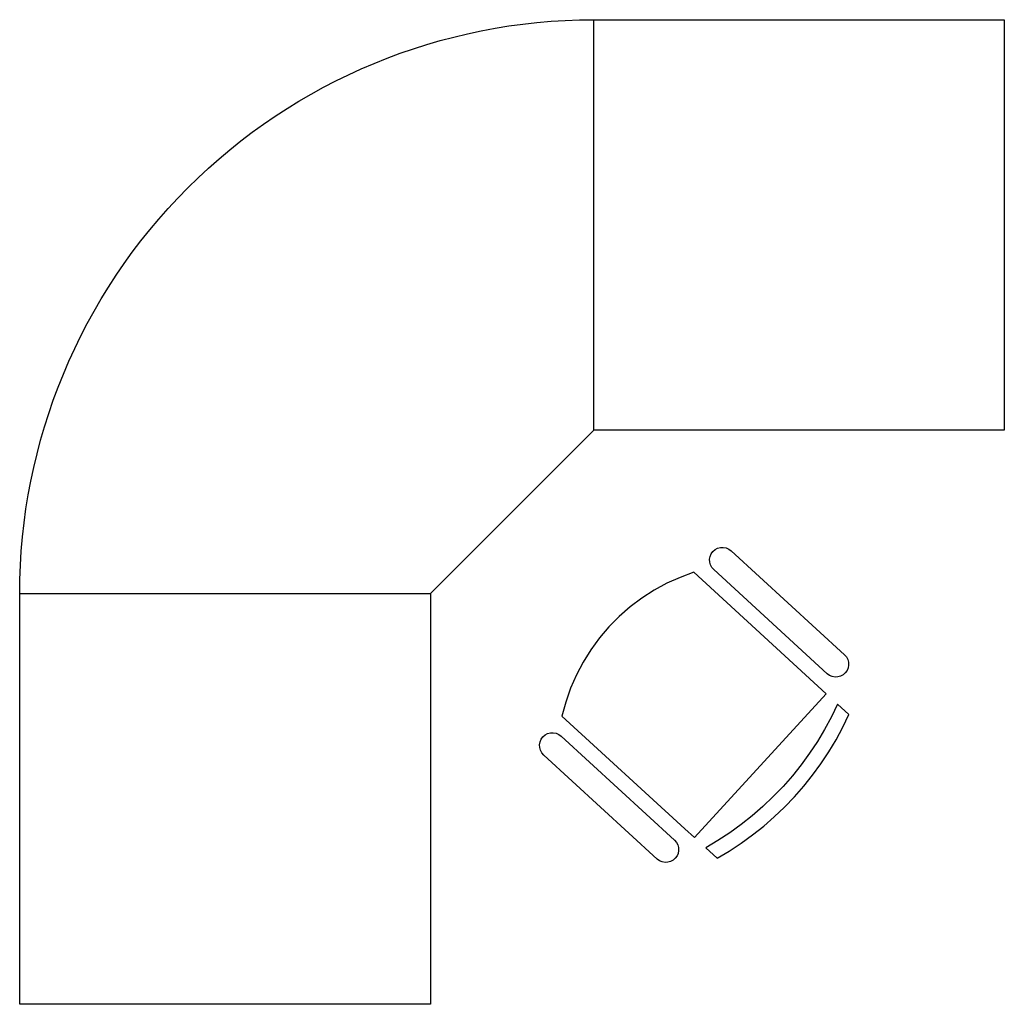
# Model space of a CAD drawing. Header units: metres. Extents: x 2.75 to 4.66, y -0.04 to 1.88.
import ezdxf

# ---------------------------------------------------------------- set-up
doc = ezdxf.new("R2010")
doc.units = ezdxf.units.M

# ---------------------------------------------------------------- blocks, each defined once
blk = doc.blocks.new('FAUTA')
at = {"color": 0}
for p, q in [((-6.88, -0.03), (-4.14, 0.27)), ((-4.14, 0.27), (-1.39, 0.46)), ((-1.39, 0.46), (1.37, 0.52)), ((1.37, 0.52), (4.13, 0.46)), ((4.13, 0.46), (6.88, 0.27)), ((6.88, 0.27), (9.62, -0.03)), ((-17.63, -2.48), (-14.99, -1.69)), ((-14.99, -1.69), (-12.31, -1.02)), ((-12.31, -1.02), (-9.61, -0.47)), ((-9.61, -0.47), (-6.88, -0.03)), ((9.62, -0.03), (12.35, -0.47)), ((12.35, -0.47), (15.05, -1.02)), ((15.05, -1.02), (17.73, -1.69)), ((17.73, -1.69), (20.37, -2.48)), ((-17.63, -5.48), (-17.63, -2.48)), ((-9.61, -3.47), (-12.31, -4.02)), ((-6.88, -3.03), (-9.61, -3.47)), ((-4.14, -2.73), (-6.88, -3.03)), ((-1.39, -2.54), (-4.14, -2.73)), ((1.37, -2.48), (-1.39, -2.54)), ((4.13, -2.54), (1.37, -2.48)), ((6.88, -2.73), (4.13, -2.54)), ((9.62, -3.03), (6.88, -2.73)), ((12.35, -3.47), (9.62, -3.03)), ((15.05, -4.02), (12.35, -3.47)), ((20.37, -2.48), (20.37, -5.48)), ((-14.99, -4.69), (-17.63, -5.48)), ((-12.31, -4.02), (-14.99, -4.69)), ((17.73, -4.69), (15.05, -4.02)), ((20.37, -5.48), (17.73, -4.69)), ((-25.08, -9.42), (-25.38, -9.9)), ((-24.69, -9.03), (-25.08, -9.42)), ((-24.21, -8.73), (-24.69, -9.03)), ((-23.69, -8.54), (-24.21, -8.73)), ((-23.13, -8.48), (-23.69, -8.54)), ((-22.57, -8.54), (-23.13, -8.48)), ((-22.05, -8.73), (-22.57, -8.54)), ((-21.57, -9.03), (-22.05, -8.73)), ((-21.18, -9.42), (-21.57, -9.03)), ((-20.88, -9.9), (-21.18, -9.42)), ((-17.63, -8.48), (20.37, -8.48)), ((-17.63, -10.98), (-17.63, -8.48)), ((20.37, -8.48), (20.37, -43.48)), ((23.92, -9.42), (23.62, -9.9)), ((24.31, -9.03), (23.92, -9.42)), ((24.79, -8.73), (24.31, -9.03)), ((25.31, -8.54), (24.79, -8.73)), ((25.87, -8.48), (25.31, -8.54)), ((26.43, -8.54), (25.87, -8.48)), ((26.95, -8.73), (26.43, -8.54)), ((27.43, -9.03), (26.95, -8.73)), ((27.82, -9.42), (27.43, -9.03)), ((28.12, -9.9), (27.82, -9.42)), ((-25.57, -10.42), (-25.63, -10.98)), ((-25.63, -10.98), (-25.63, -40.98)), ((-25.38, -9.9), (-25.57, -10.42)), ((-20.69, -10.42), (-20.88, -9.9)), ((-20.63, -10.98), (-20.69, -10.42)), ((-20.63, -40.98), (-20.63, -10.98)), ((-17.63, -43.48), (-17.63, -10.98)), ((23.43, -10.42), (23.37, -10.98)), ((23.37, -10.98), (23.37, -40.98)), ((23.62, -9.9), (23.43, -10.42)), ((28.31, -10.42), (28.12, -9.9)), ((28.37, -10.98), (28.31, -10.42)), ((28.37, -40.98), (28.37, -10.98)), ((-25.63, -40.98), (-25.57, -41.54)), ((-25.57, -41.54), (-25.38, -42.06)), ((-25.38, -42.06), (-25.08, -42.54)), ((-21.18, -42.54), (-20.88, -42.06)), ((-20.88, -42.06), (-20.69, -41.54)), ((-20.69, -41.54), (-20.63, -40.98)), ((23.37, -40.98), (23.43, -41.54)), ((23.43, -41.54), (23.62, -42.06)), ((23.62, -42.06), (23.92, -42.54)), ((27.82, -42.54), (28.12, -42.06)), ((28.12, -42.06), (28.31, -41.54)), ((28.31, -41.54), (28.37, -40.98)), ((-25.08, -42.54), (-24.69, -42.93)), ((-24.69, -42.93), (-24.21, -43.23)), ((-24.21, -43.23), (-23.69, -43.42)), ((-23.69, -43.42), (-23.13, -43.48)), ((-23.13, -43.48), (-22.57, -43.42)), ((-22.57, -43.42), (-22.05, -43.23)), ((-22.05, -43.23), (-21.57, -42.93)), ((-21.57, -42.93), (-21.18, -42.54)), ((-15.11, -44.78), (-17.63, -43.48)), ((20.37, -43.48), (17.85, -44.78)), ((23.92, -42.54), (24.31, -42.93)), ((24.31, -42.93), (24.79, -43.23)), ((24.79, -43.23), (25.31, -43.42)), ((25.31, -43.42), (25.87, -43.48)), ((25.87, -43.48), (26.43, -43.42)), ((26.43, -43.42), (26.95, -43.23)), ((26.95, -43.23), (27.43, -42.93)), ((27.43, -42.93), (27.82, -42.54)), ((-12.5, -45.9), (-15.11, -44.78)), ((-9.82, -46.82), (-12.5, -45.9)), ((15.24, -45.9), (12.56, -46.82)), ((17.85, -44.78), (15.24, -45.9)), ((-7.07, -47.54), (-9.82, -46.82)), ((-4.29, -48.06), (-7.07, -47.54)), ((9.81, -47.54), (7.03, -48.06)), ((12.56, -46.82), (9.81, -47.54)), ((-1.47, -48.38), (-4.29, -48.06)), ((1.37, -48.48), (-1.47, -48.38)), ((4.21, -48.38), (1.37, -48.48)), ((7.03, -48.06), (4.21, -48.38))]:
    blk.add_line(p, q, dxfattribs=at)
blk = doc.blocks.new('A$C3CD91D11')
for p, q in [((1.1182, 1.1182), (1.1182, 1.9182)), ((0, 0.8), (0.8, 0.8))]:
    blk.add_line(p, q)
blk.add_lwpolyline([(1.1182, 1.9182), (1.9182, 1.9182), (1.9182, 1.1182), (1.1182, 1.1182), (0.8, 0.8), (0.8, 0), (0, 0), (0, 0.8, -0.414216)], format="xyb", close=True)
at = {"xscale": -0.009999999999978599, "yscale": 0.009999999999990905, "zscale": 0.01, "rotation": 227.4777069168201}
blk.add_blockref('FAUTA', (1.4961, 0.3976), dxfattribs=at)

msp = doc.modelspace()

# ---------------------------------------------------------------- block references
msp.add_blockref('A$C3CD91D11', (2.7453, -0.0354))

doc.saveas('drawing.dxf')
